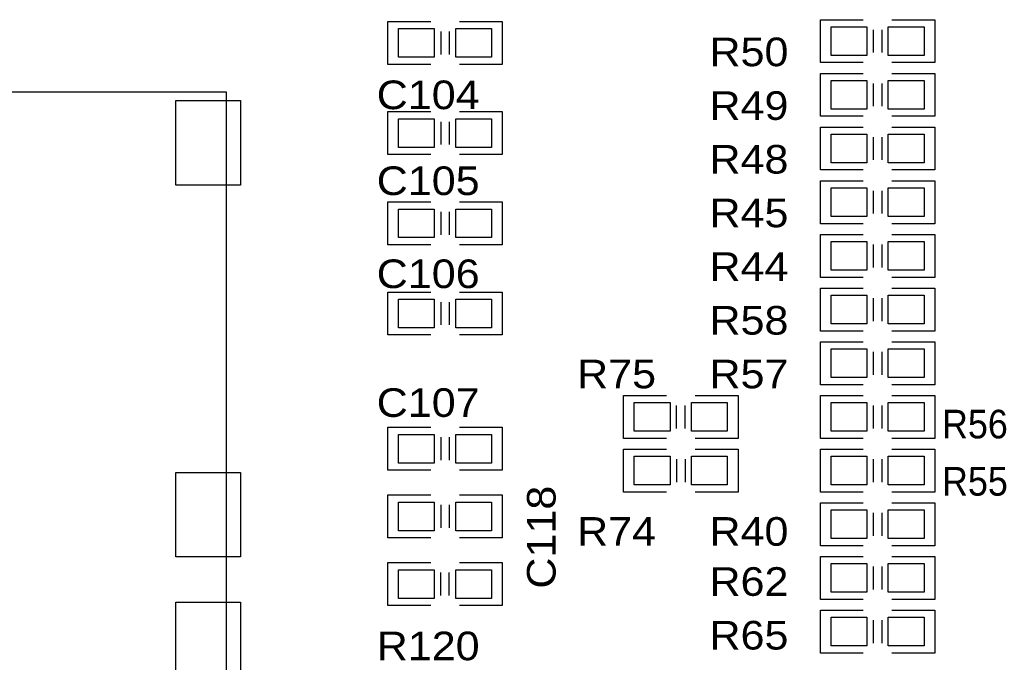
# Model space of a CAD drawing. Extents: x -14006 to 19506, y -9606 to 12409.
# Tile 16 of 22: x 6261 to 9013, y 4737 to 6533. Entities that reach past the tile are written whole.
import ezdxf

# ---------------------------------------------------------------- set-up
doc = ezdxf.new("R2010")
doc.units = 0
doc.layers.add('1', color=7, linetype='CONTINUOUS')

# ---------------------------------------------------------------- blocks, each defined once
blk = doc.blocks.new('FIGURE_SQUARE')
blk.add_lwpolyline([(-0.5, -0.5), (-0.5, 0.5), (0.5, 0.5), (0.5, -0.5)], close=True)

msp = doc.modelspace()

# ---------------------------------------------------------------- linework, layer by layer
at = {"layer": '1'}
for points in [[(7409.6, 6407.64), (7289.6, 6407.64), (7289.6, 6527.64)], [(7289.6, 6527.64), (7409.6, 6527.64)], [(7489.6, 6527.64), (7609.6, 6527.64), (7609.6, 6407.64), (7489.6, 6407.64)], [(8618.6, 6412.64), (8498.6, 6412.64), (8498.6, 6532.64)], [(8498.6, 6532.64), (8618.6, 6532.64)], [(8698.6, 6532.64), (8818.6, 6532.64), (8818.6, 6412.64), (8698.6, 6412.64)], [(7437.6, 6499.64), (7437.6, 6435.64)], [(7461.6, 6499.64), (7461.6, 6435.64)], [(8646.6, 6504.64), (8646.6, 6440.64)], [(8670.6, 6504.64), (8670.6, 6440.64)], [(8618.6, 6262.64), (8498.6, 6262.64), (8498.6, 6382.64)], [(8498.6, 6382.64), (8618.6, 6382.64)], [(8698.6, 6382.64), (8818.6, 6382.64), (8818.6, 6262.64), (8698.6, 6262.64)], [(4613.4, 4747.84), (4397.64, 4747.84), (4397.64, 4157.28), (6838.6, 4157.28), (6838.6, 6330.52), (4397.64, 6330.52), (4397.64, 6086.4), (4573.24, 6086.4)], [(8646.6, 6354.64), (8646.6, 6290.64)], [(8670.6, 6354.64), (8670.6, 6290.64)], [(7409.6, 6155.64), (7289.6, 6155.64), (7289.6, 6275.64)], [(7289.6, 6275.64), (7409.6, 6275.64)], [(7489.6, 6275.64), (7609.6, 6275.64), (7609.6, 6155.64), (7489.6, 6155.64)], [(7437.6, 6247.64), (7437.6, 6183.64)], [(7461.6, 6247.64), (7461.6, 6183.64)], [(8618.6, 6112.64), (8498.6, 6112.64), (8498.6, 6232.64)], [(8498.6, 6232.64), (8618.6, 6232.64)], [(8698.6, 6232.64), (8818.6, 6232.64), (8818.6, 6112.64), (8698.6, 6112.64)], [(8646.6, 6204.64), (8646.6, 6140.64)], [(8670.6, 6204.64), (8670.6, 6140.64)], [(8618.6, 5962.64), (8498.6, 5962.64), (8498.6, 6082.64)], [(8498.6, 6082.64), (8618.6, 6082.64)], [(8698.6, 6082.64), (8818.6, 6082.64), (8818.6, 5962.64), (8698.6, 5962.64)], [(8646.6, 6054.64), (8646.6, 5990.64)], [(8670.6, 6054.64), (8670.6, 5990.64)], [(7409.6, 5903.64), (7289.6, 5903.64), (7289.6, 6023.64)], [(7289.6, 6023.64), (7409.6, 6023.64)], [(7489.6, 6023.64), (7609.6, 6023.64), (7609.6, 5903.64), (7489.6, 5903.64)], [(7437.6, 5995.64), (7437.6, 5931.64)], [(7461.6, 5995.64), (7461.6, 5931.64)], [(8498.6, 5932.64), (8618.6, 5932.64)], [(8618.6, 5812.64), (8498.6, 5812.64), (8498.6, 5932.64)], [(8698.6, 5932.64), (8818.6, 5932.64), (8818.6, 5812.64), (8698.6, 5812.64)], [(8646.6, 5904.64), (8646.6, 5840.64)], [(8670.6, 5904.64), (8670.6, 5840.64)], [(8618.6, 5662.64), (8498.6, 5662.64), (8498.6, 5782.64)], [(8498.6, 5782.64), (8618.6, 5782.64)], [(8698.6, 5782.64), (8818.6, 5782.64), (8818.6, 5662.64), (8698.6, 5662.64)], [(7409.6, 5651.64), (7289.6, 5651.64), (7289.6, 5771.64)], [(7289.6, 5771.64), (7409.6, 5771.64)], [(7489.6, 5771.64), (7609.6, 5771.64), (7609.6, 5651.64), (7489.6, 5651.64)], [(8646.6, 5754.64), (8646.6, 5690.64)], [(8670.6, 5754.64), (8670.6, 5690.64)], [(7437.6, 5743.64), (7437.6, 5679.64)], [(7461.6, 5743.64), (7461.6, 5679.64)], [(8618.6, 5512.64), (8498.6, 5512.64), (8498.6, 5632.64)], [(8498.6, 5632.64), (8618.6, 5632.64)], [(8698.6, 5632.64), (8818.6, 5632.64), (8818.6, 5512.64), (8698.6, 5512.64)], [(8646.6, 5604.64), (8646.6, 5540.64)], [(8670.6, 5604.64), (8670.6, 5540.64)], [(8068.6, 5362.64), (7948.6, 5362.64), (7948.6, 5482.64), (8068.6, 5482.64)], [(8148.6, 5482.64), (8268.6, 5482.64), (8268.6, 5362.64)], [(8618.6, 5362.64), (8498.6, 5362.64), (8498.6, 5482.64)], [(8498.6, 5482.64), (8618.6, 5482.64)], [(8698.6, 5482.64), (8818.6, 5482.64), (8818.6, 5362.64), (8698.6, 5362.64)], [(8096.6, 5390.64), (8096.6, 5454.64)], [(8120.6, 5390.64), (8120.6, 5454.64)], [(8646.6, 5454.64), (8646.6, 5390.64)], [(8670.6, 5454.64), (8670.6, 5390.64)], [(7409.6, 5273.64), (7289.6, 5273.64), (7289.6, 5393.64)], [(7289.6, 5393.64), (7409.6, 5393.64)], [(7489.6, 5393.64), (7609.6, 5393.64), (7609.6, 5273.64), (7489.6, 5273.64)], [(7437.6, 5365.64), (7437.6, 5301.64)], [(7461.6, 5365.64), (7461.6, 5301.64)], [(8268.6, 5362.64), (8148.6, 5362.64)], [(8068.6, 5212.64), (7948.6, 5212.64), (7948.6, 5332.64)], [(7948.6, 5332.64), (8068.6, 5332.64)], [(8148.6, 5332.64), (8268.6, 5332.64), (8268.6, 5212.64), (8148.6, 5212.64)], [(8618.6, 5212.64), (8498.6, 5212.64), (8498.6, 5332.64)], [(8498.6, 5332.64), (8618.6, 5332.64)], [(8698.6, 5332.64), (8818.6, 5332.64), (8818.6, 5212.64), (8698.6, 5212.64)], [(8096.6, 5304.64), (8096.6, 5240.64)], [(8120.6, 5304.64), (8120.6, 5240.64)], [(8646.6, 5304.64), (8646.6, 5240.64)], [(8670.6, 5304.64), (8670.6, 5240.64)], [(7409.6, 5084.64), (7289.6, 5084.64), (7289.6, 5204.64)], [(7289.6, 5204.64), (7409.6, 5204.64)], [(7489.6, 5204.64), (7609.6, 5204.64), (7609.6, 5084.64), (7489.6, 5084.64)], [(7437.6, 5176.64), (7437.6, 5112.64)], [(7461.6, 5176.64), (7461.6, 5112.64)], [(8618.6, 5062.64), (8498.6, 5062.64), (8498.6, 5182.64)], [(8498.6, 5182.64), (8618.6, 5182.64)], [(8698.6, 5182.64), (8818.6, 5182.64), (8818.6, 5062.64), (8698.6, 5062.64)], [(8646.6, 5154.64), (8646.6, 5090.64)], [(8670.6, 5154.64), (8670.6, 5090.64)], [(7409.6, 4895.64), (7289.6, 4895.64), (7289.6, 5015.64), (7409.6, 5015.64)], [(7489.6, 5015.64), (7609.6, 5015.64), (7609.6, 4895.64)], [(8498.6, 5032.64), (8618.6, 5032.64)], [(8618.6, 4912.64), (8498.6, 4912.64), (8498.6, 5032.64)], [(8698.6, 5032.64), (8818.6, 5032.64), (8818.6, 4912.64), (8698.6, 4912.64)], [(7437.6, 4923.64), (7437.6, 4987.64)], [(7461.6, 4923.64), (7461.6, 4987.64)], [(8646.6, 5004.64), (8646.6, 4940.64)], [(8670.6, 5004.64), (8670.6, 4940.64)], [(7609.6, 4895.64), (7489.6, 4895.64)], [(8618.6, 4762.64), (8498.6, 4762.64), (8498.6, 4882.64)], [(8498.6, 4882.64), (8618.6, 4882.64)], [(8698.6, 4882.64), (8818.6, 4882.64), (8818.6, 4762.64), (8698.6, 4762.64)], [(8646.6, 4854.64), (8646.6, 4790.64)], [(8670.6, 4854.64), (8670.6, 4790.64)]]:
    msp.add_lwpolyline(points, dxfattribs=at)

# ---------------------------------------------------------------- block references
for p, xscale, yscale in [((7369.6, 6467.64), 100, 80), ((7529.6, 6467.64), 100, 80), ((8578.6, 6472.64), 100, 80), ((8738.6, 6472.64), 100, 80), ((8578.6, 6322.64), 100, 80), ((8738.6, 6322.64), 100, 80), ((6787.4, 6188.8), 181.12, 236.24), ((7369.6, 6215.64), 100, 80), ((7529.6, 6215.64), 100, 80), ((8578.6, 6172.64), 100, 80), ((8738.6, 6172.64), 100, 80), ((8578.6, 6022.64), 100, 80), ((8738.6, 6022.64), 100, 80), ((7369.6, 5963.64), 100, 80), ((7529.6, 5963.64), 100, 80), ((8578.6, 5872.64), 100, 80), ((8738.6, 5872.64), 100, 80), ((7369.6, 5711.64), 100, 80), ((7529.6, 5711.64), 100, 80), ((8578.6, 5722.64), 100, 80), ((8738.6, 5722.64), 100, 80), ((8578.6, 5572.64), 100, 80), ((8738.6, 5572.64), 100, 80), ((8028.6, 5422.64), 100, 80), ((8188.6, 5422.64), 100, 80), ((8578.6, 5422.64), 100, 80), ((8738.6, 5422.64), 100, 80), ((7369.6, 5333.64), 100, 80), ((7529.6, 5333.64), 100, 80), ((8028.6, 5272.64), 100, 80), ((8188.6, 5272.64), 100, 80), ((8578.6, 5272.64), 100, 80), ((8738.6, 5272.64), 100, 80), ((6787.4, 5149.4), 181.12, 236.24), ((7369.6, 5144.64), 100, 80), ((7529.6, 5144.64), 100, 80), ((8578.6, 5122.64), 100, 80), ((8738.6, 5122.64), 100, 80), ((8578.6, 4972.64), 100, 80), ((8738.6, 4972.64), 100, 80), ((7369.6, 4955.64), 100, 80), ((7529.6, 4955.64), 100, 80), ((6787.4, 4787.2), 181.12, 236.24), ((8578.6, 4822.64), 100, 80), ((8738.6, 4822.64), 100, 80)]:
    msp.add_blockref('FIGURE_SQUARE', p, dxfattribs=dict(at, xscale=xscale, yscale=yscale))

# ---------------------------------------------------------------- texts
for s, width, p in [('R50', 1.125, (8188.6, 6402.64)), ('C104', 1.125, (7258.6, 6282.64)), ('R49', 1.125, (8188.6, 6252.64)), ('R48', 1.125, (8188.6, 6102.64)), ('C105', 1.125, (7258.6, 6042.64)), ('R45', 1.125, (8188.6, 5952.64)), ('C106', 1.125, (7258.6, 5782.64)), ('R44', 1.125, (8188.6, 5802.64)), ('R58', 1.125, (8188.6, 5652.64)), ('R75', 1.125, (7818.6, 5502.64)), ('R57', 1.125, (8188.6, 5502.64)), ('C107', 1.125, (7258.6, 5422.64)), ('R56', 0.9375, (8838.6, 5362.64)), ('R55', 0.9375, (8838.6, 5202.64)), ('R74', 1.125, (7818.6, 5062.64)), ('R40', 1.125, (8188.6, 5062.64)), ('R62', 1.125, (8188.6, 4922.64)), ('R65', 1.125, (8188.6, 4772.64)), ('R120', 1.125, (7258.6, 4742.64))]:
    msp.add_text(s, height=80, dxfattribs=dict(at, width=width)).set_placement(p)
at = {"layer": '1', "width": 1.125}
msp.add_text('C118', height=80, rotation=90, dxfattribs=at).set_placement((7758.6, 4942.64))

doc.saveas('drawing.dxf')
